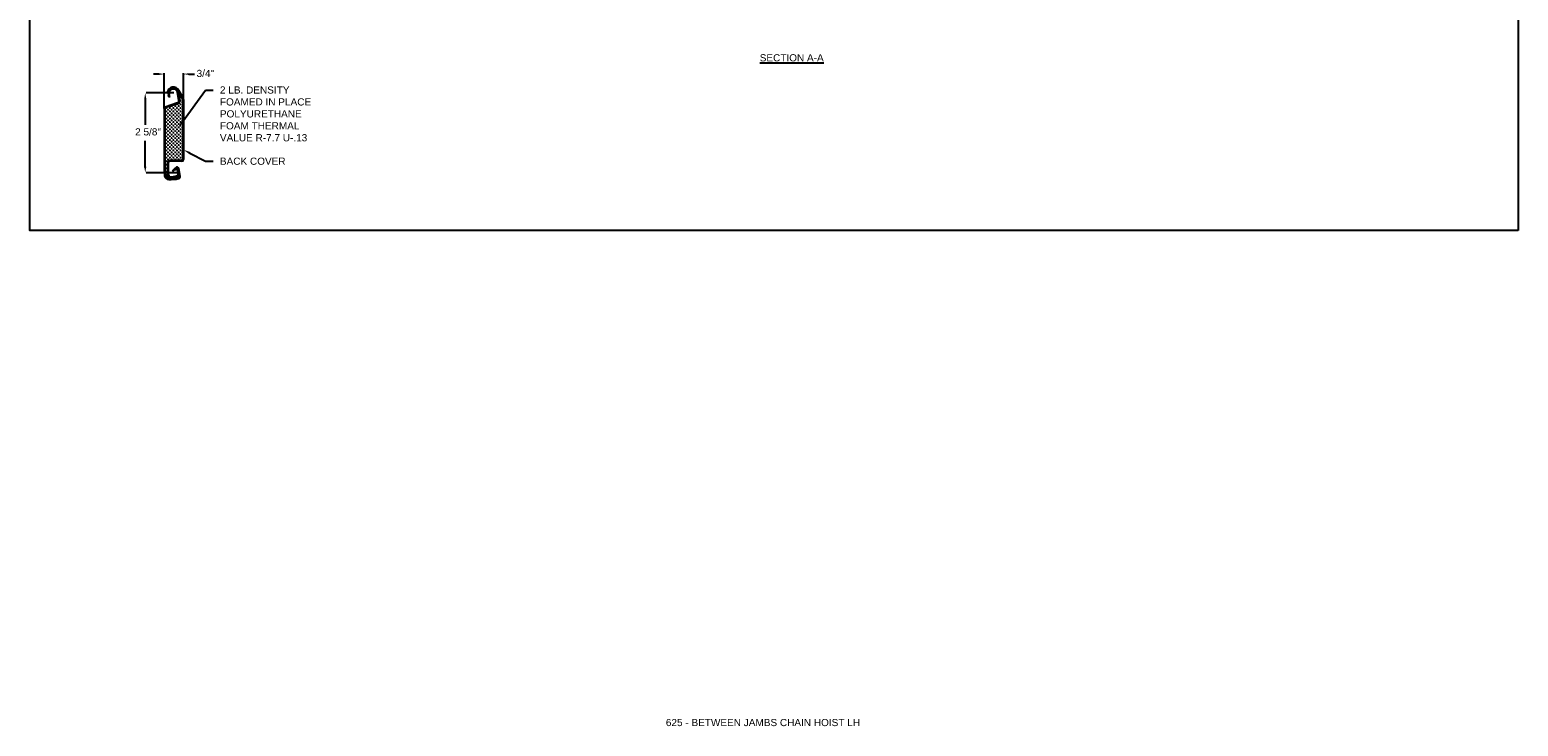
# Model space of a CAD drawing. Header units: inches. Extents: x 169.6 to 213.7, y 195.1 to 247.7.
# Tile 43 of 48: x 169.6 to 189.1, y 228 to 237.1. Entities that reach past the tile are written whole.
import ezdxf
from ezdxf import colors
from ezdxf.entities.mleader import LeaderData, LeaderLine
from ezdxf.math import Vec2, Vec3

# ---------------------------------------------------------------- set-up
doc = ezdxf.new("R2010")
doc.units = ezdxf.units.IN
doc.header["$LTSCALE"] = 0.25
doc.header["$MEASUREMENT"] = 0
doc.layers.add('ANNOTATIONS', color=1, linetype='Continuous')
doc.layers.add('DETAILS', color=4, linetype='Continuous')
doc.styles.add('ARIAL', font='arial.ttf', dxfattribs={"height": 0.09375})

msp = doc.modelspace()

# ---------------------------------------------------------------- linework, layer by layer
at = {"layer": 'ANNOTATIONS'}
for p, q in [((171.27619, 236.49242), (171.20587, 236.49242)), ((171.34651, 236.04902), (171.34651, 236.50508)), ((171.60097, 236.1595), (171.60097, 236.50508)), ((171.67129, 236.49242), (171.74161, 236.49242)), ((171.09951, 236.17552), (171.09951, 235.82906)), ((171.47162, 236.24584), (171.11216, 236.24584)), ((171.09951, 235.27163), (171.09951, 235.61809)), ((171.51801, 235.20131), (171.11216, 235.20131))]:
    msp.add_line(p, q, dxfattribs=at)
for p in [(171.60097, 236.49242), (171.09951, 235.27582)]:
    msp.add_point(p, dxfattribs=at)
for points in [[(171.27619, 236.4807), (171.27619, 236.50414), (171.34651, 236.49242)], [(171.67129, 236.4807), (171.67129, 236.50414), (171.60097, 236.49242)], [(171.11123, 236.17552), (171.08779, 236.17552), (171.09951, 236.24584)], [(171.11123, 235.27163), (171.08779, 235.27163), (171.09951, 235.20131)]]:
    msp.add_solid(points, dxfattribs=at)
at = {"layer": 'defpoints'}
msp.add_lwpolyline([(189.05875, 234.44685), (169.58887, 234.44685), (169.58887, 247.18196), (189.05875, 247.18196)], close=True, dxfattribs=at)
at = {"layer": 'DETAILS'}
for p, q in [((171.39892, 236.24876), (171.38795, 236.25069)), ((171.41187, 236.18931), (171.40172, 236.2208)), ((171.42246, 236.19275), (171.41187, 236.18931)), ((171.42246, 236.19275), (171.41232, 236.22421)), ((171.54039, 236.15135), (171.51993, 236.25235)), ((171.58577, 236.17256), (171.52821, 236.27226)), ((171.55125, 236.1538), (171.53085, 236.25456)), ((171.53608, 236.25863), (171.53608, 236.25044)), ((171.59426, 236.18014), (171.53786, 236.27783)), ((171.55282, 236.22062), (171.54122, 236.22062)), ((171.54702, 236.22643), (171.54702, 236.21482)), ((171.56509, 236.18661), (171.55349, 236.18661)), ((171.55929, 236.19241), (171.55929, 236.18081)), ((171.34651, 236.04462), (171.34651, 235.24834)), ((171.35765, 236.04462), (171.35765, 235.24834)), ((171.5198, 236.11517), (171.35843, 236.06118)), ((171.52333, 236.10461), (171.36196, 236.05061)), ((171.37942, 236.04736), (171.36782, 236.04736)), ((171.37942, 236.00094), (171.36782, 236.00094)), ((171.37362, 236.05316), (171.37362, 236.04156)), ((171.37362, 236.00674), (171.37362, 235.99514)), ((171.40263, 236.02415), (171.39102, 236.02415)), ((171.40263, 235.97773), (171.39102, 235.97773)), ((171.39683, 236.02995), (171.39683, 236.01835)), ((171.39683, 235.98353), (171.39683, 235.97193)), ((171.42584, 236.04736), (171.41423, 236.04736)), ((171.42584, 236.00094), (171.41423, 236.00094)), ((171.42004, 236.05316), (171.42004, 236.04156)), ((171.42004, 236.00674), (171.42004, 235.99514)), ((171.44905, 236.07057), (171.43744, 236.07057)), ((171.44905, 236.02415), (171.43744, 236.02415)), ((171.44905, 235.97773), (171.43744, 235.97773)), ((171.44324, 236.07637), (171.44324, 236.06477)), ((171.44324, 236.02995), (171.44324, 236.01835)), ((171.44324, 235.98353), (171.44324, 235.97193)), ((171.47225, 236.04736), (171.46065, 236.04736)), ((171.47225, 236.00094), (171.46065, 236.00094)), ((171.46645, 236.05316), (171.46645, 236.04156)), ((171.46645, 236.00674), (171.46645, 235.99514)), ((171.49546, 236.07057), (171.48386, 236.07057)), ((171.49546, 236.02415), (171.48386, 236.02415)), ((171.49546, 235.97773), (171.48386, 235.97773)), ((171.48966, 236.07637), (171.48966, 236.06477)), ((171.48966, 236.02995), (171.48966, 236.01835)), ((171.48966, 235.98353), (171.48966, 235.97193)), ((171.51867, 236.09378), (171.50707, 236.09378)), ((171.51867, 236.04736), (171.50707, 236.04736)), ((171.51867, 236.00094), (171.50707, 236.00094)), ((171.51287, 236.09958), (171.51287, 236.08797)), ((171.51287, 236.05316), (171.51287, 236.04156)), ((171.51287, 236.00674), (171.51287, 235.99514)), ((171.54188, 236.07057), (171.53028, 236.07057)), ((171.54188, 236.02415), (171.53028, 236.02415)), ((171.54188, 235.97773), (171.53028, 235.97773)), ((171.53608, 236.11148), (171.53608, 236.11118)), ((171.53608, 236.07637), (171.53608, 236.06477)), ((171.53608, 236.02995), (171.53608, 236.01835)), ((171.53608, 235.98353), (171.53608, 235.97193)), ((171.54188, 236.11698), (171.54186, 236.11698)), ((171.56509, 236.14019), (171.55349, 236.14019)), ((171.56509, 236.09378), (171.55349, 236.09378)), ((171.56509, 236.04736), (171.55349, 236.04736)), ((171.56509, 236.00094), (171.55349, 236.00094)), ((171.55929, 236.146), (171.55929, 236.13439)), ((171.55929, 236.09958), (171.55929, 236.08797)), ((171.55929, 236.05316), (171.55929, 236.04156)), ((171.55929, 236.00674), (171.55929, 235.99514)), ((171.5883, 236.1634), (171.57669, 236.1634)), ((171.5883, 236.11698), (171.57669, 236.11698)), ((171.5883, 236.07057), (171.57669, 236.07057)), ((171.5883, 236.02415), (171.57669, 236.02415)), ((171.5883, 235.97773), (171.57669, 235.97773)), ((171.5825, 236.1692), (171.5825, 236.1576)), ((171.5825, 236.12279), (171.5825, 236.11118)), ((171.5825, 236.07637), (171.5825, 236.06477)), ((171.5825, 236.02995), (171.5825, 236.01835)), ((171.5825, 235.98353), (171.5825, 235.97193)), ((171.5899, 236.15511), (171.5899, 235.37432)), ((171.60097, 236.15511), (171.60097, 235.37432)), ((171.37942, 235.95452), (171.36782, 235.95452)), ((171.37942, 235.90811), (171.36782, 235.90811)), ((171.37942, 235.86169), (171.36782, 235.86169)), ((171.37942, 235.81527), (171.36782, 235.81527)), ((171.37362, 235.96033), (171.37362, 235.94872)), ((171.37362, 235.91391), (171.37362, 235.9023)), ((171.37362, 235.86749), (171.37362, 235.85589)), ((171.37362, 235.82107), (171.37362, 235.80947)), ((171.40263, 235.93131), (171.39102, 235.93131)), ((171.40263, 235.8849), (171.39102, 235.8849)), ((171.40263, 235.83848), (171.39102, 235.83848)), ((171.40263, 235.79206), (171.39102, 235.79206)), ((171.39683, 235.93712), (171.39683, 235.92551)), ((171.39683, 235.8907), (171.39683, 235.8791)), ((171.39683, 235.84428), (171.39683, 235.83268)), ((171.39683, 235.79786), (171.39683, 235.78626)), ((171.42584, 235.95452), (171.41423, 235.95452)), ((171.42584, 235.90811), (171.41423, 235.90811)), ((171.42584, 235.86169), (171.41423, 235.86169)), ((171.42584, 235.81527), (171.41423, 235.81527)), ((171.42004, 235.96033), (171.42004, 235.94872)), ((171.42004, 235.91391), (171.42004, 235.9023)), ((171.42004, 235.86749), (171.42004, 235.85589)), ((171.42004, 235.82107), (171.42004, 235.80947)), ((171.44905, 235.93131), (171.43744, 235.93131)), ((171.44905, 235.8849), (171.43744, 235.8849)), ((171.44905, 235.83848), (171.43744, 235.83848)), ((171.44905, 235.79206), (171.43744, 235.79206)), ((171.44324, 235.93712), (171.44324, 235.92551)), ((171.44324, 235.8907), (171.44324, 235.8791)), ((171.44324, 235.84428), (171.44324, 235.83268)), ((171.44324, 235.79786), (171.44324, 235.78626)), ((171.47225, 235.95452), (171.46065, 235.95452)), ((171.47225, 235.90811), (171.46065, 235.90811)), ((171.47225, 235.86169), (171.46065, 235.86169)), ((171.47225, 235.81527), (171.46065, 235.81527)), ((171.46645, 235.96033), (171.46645, 235.94872)), ((171.46645, 235.91391), (171.46645, 235.9023)), ((171.46645, 235.86749), (171.46645, 235.85589)), ((171.46645, 235.82107), (171.46645, 235.80947)), ((171.49546, 235.93131), (171.48386, 235.93131)), ((171.49546, 235.8849), (171.48386, 235.8849)), ((171.49546, 235.83848), (171.48386, 235.83848)), ((171.49546, 235.79206), (171.48386, 235.79206)), ((171.48966, 235.93712), (171.48966, 235.92551)), ((171.48966, 235.8907), (171.48966, 235.8791)), ((171.48966, 235.84428), (171.48966, 235.83268)), ((171.48966, 235.79786), (171.48966, 235.78626)), ((171.51867, 235.95452), (171.50707, 235.95452)), ((171.51867, 235.90811), (171.50707, 235.90811)), ((171.51867, 235.86169), (171.50707, 235.86169)), ((171.51867, 235.81527), (171.50707, 235.81527)), ((171.51287, 235.96033), (171.51287, 235.94872)), ((171.51287, 235.91391), (171.51287, 235.9023)), ((171.51287, 235.86749), (171.51287, 235.85589)), ((171.51287, 235.82107), (171.51287, 235.80947)), ((171.54188, 235.93131), (171.53028, 235.93131)), ((171.54188, 235.8849), (171.53028, 235.8849)), ((171.54188, 235.83848), (171.53028, 235.83848)), ((171.54188, 235.79206), (171.53028, 235.79206)), ((171.53608, 235.93712), (171.53608, 235.92551)), ((171.53608, 235.8907), (171.53608, 235.8791)), ((171.53608, 235.84428), (171.53608, 235.83268)), ((171.53608, 235.79786), (171.53608, 235.78626)), ((171.56509, 235.95452), (171.55349, 235.95452)), ((171.56509, 235.90811), (171.55349, 235.90811)), ((171.56509, 235.86169), (171.55349, 235.86169)), ((171.56509, 235.81527), (171.55349, 235.81527)), ((171.55929, 235.96033), (171.55929, 235.94872)), ((171.55929, 235.91391), (171.55929, 235.9023)), ((171.55929, 235.86749), (171.55929, 235.85589)), ((171.55929, 235.82107), (171.55929, 235.80947)), ((171.5883, 235.93131), (171.57669, 235.93131)), ((171.5883, 235.8849), (171.57669, 235.8849)), ((171.5883, 235.83848), (171.57669, 235.83848)), ((171.5883, 235.79206), (171.57669, 235.79206)), ((171.5825, 235.93712), (171.5825, 235.92551)), ((171.5825, 235.8907), (171.5825, 235.8791)), ((171.5825, 235.84428), (171.5825, 235.83268)), ((171.5825, 235.79786), (171.5825, 235.78626)), ((171.37942, 235.76885), (171.36782, 235.76885)), ((171.37942, 235.72244), (171.36782, 235.72244)), ((171.37942, 235.67602), (171.36782, 235.67602)), ((171.37942, 235.6296), (171.36782, 235.6296)), ((171.37362, 235.77466), (171.37362, 235.76305)), ((171.37362, 235.72824), (171.37362, 235.71663)), ((171.37362, 235.68182), (171.37362, 235.67022)), ((171.37362, 235.6354), (171.37362, 235.6238)), ((171.37362, 235.58899), (171.37362, 235.57738)), ((171.40263, 235.74564), (171.39102, 235.74564)), ((171.40263, 235.69923), (171.39102, 235.69923)), ((171.40263, 235.65281), (171.39102, 235.65281)), ((171.40263, 235.60639), (171.39102, 235.60639)), ((171.39683, 235.75145), (171.39683, 235.73984)), ((171.39683, 235.70503), (171.39683, 235.69343)), ((171.39683, 235.65861), (171.39683, 235.64701)), ((171.39683, 235.61219), (171.39683, 235.60059)), ((171.42584, 235.76885), (171.41423, 235.76885)), ((171.42584, 235.72244), (171.41423, 235.72244)), ((171.42584, 235.67602), (171.41423, 235.67602)), ((171.42584, 235.6296), (171.41423, 235.6296)), ((171.42004, 235.77466), (171.42004, 235.76305)), ((171.42004, 235.72824), (171.42004, 235.71663)), ((171.42004, 235.68182), (171.42004, 235.67022)), ((171.42004, 235.6354), (171.42004, 235.6238)), ((171.42004, 235.58899), (171.42004, 235.57738)), ((171.44905, 235.74564), (171.43744, 235.74564)), ((171.44905, 235.69923), (171.43744, 235.69923)), ((171.44905, 235.65281), (171.43744, 235.65281)), ((171.44905, 235.60639), (171.43744, 235.60639)), ((171.44324, 235.75145), (171.44324, 235.73984)), ((171.44324, 235.70503), (171.44324, 235.69343)), ((171.44324, 235.65861), (171.44324, 235.64701)), ((171.44324, 235.61219), (171.44324, 235.60059)), ((171.47225, 235.76885), (171.46065, 235.76885)), ((171.47225, 235.72244), (171.46065, 235.72244)), ((171.47225, 235.67602), (171.46065, 235.67602)), ((171.47225, 235.6296), (171.46065, 235.6296)), ((171.46645, 235.77466), (171.46645, 235.76305)), ((171.46645, 235.72824), (171.46645, 235.71663)), ((171.46645, 235.68182), (171.46645, 235.67022)), ((171.46645, 235.6354), (171.46645, 235.6238)), ((171.46645, 235.58899), (171.46645, 235.57738)), ((171.49546, 235.74564), (171.48386, 235.74564)), ((171.49546, 235.69923), (171.48386, 235.69923)), ((171.49546, 235.65281), (171.48386, 235.65281)), ((171.49546, 235.60639), (171.48386, 235.60639)), ((171.48966, 235.75145), (171.48966, 235.73984)), ((171.48966, 235.70503), (171.48966, 235.69343)), ((171.48966, 235.65861), (171.48966, 235.64701)), ((171.48966, 235.61219), (171.48966, 235.60059)), ((171.51867, 235.76885), (171.50707, 235.76885)), ((171.51867, 235.72244), (171.50707, 235.72244)), ((171.51867, 235.67602), (171.50707, 235.67602)), ((171.51867, 235.6296), (171.50707, 235.6296)), ((171.51287, 235.77466), (171.51287, 235.76305)), ((171.51287, 235.72824), (171.51287, 235.71663)), ((171.51287, 235.68182), (171.51287, 235.67022)), ((171.51287, 235.6354), (171.51287, 235.6238)), ((171.51287, 235.58899), (171.51287, 235.57738)), ((171.54188, 235.74564), (171.53028, 235.74564)), ((171.54188, 235.69923), (171.53028, 235.69923)), ((171.54188, 235.65281), (171.53028, 235.65281)), ((171.54188, 235.60639), (171.53028, 235.60639)), ((171.53608, 235.75145), (171.53608, 235.73984)), ((171.53608, 235.70503), (171.53608, 235.69343)), ((171.53608, 235.65861), (171.53608, 235.64701)), ((171.53608, 235.61219), (171.53608, 235.60059)), ((171.56509, 235.76885), (171.55349, 235.76885)), ((171.56509, 235.72244), (171.55349, 235.72244)), ((171.56509, 235.67602), (171.55349, 235.67602)), ((171.56509, 235.6296), (171.55349, 235.6296)), ((171.55929, 235.77466), (171.55929, 235.76305)), ((171.55929, 235.72824), (171.55929, 235.71663)), ((171.55929, 235.68182), (171.55929, 235.67022)), ((171.55929, 235.6354), (171.55929, 235.6238)), ((171.55929, 235.58899), (171.55929, 235.57738)), ((171.5883, 235.74564), (171.57669, 235.74564)), ((171.5883, 235.69923), (171.57669, 235.69923)), ((171.5883, 235.65281), (171.57669, 235.65281)), ((171.5883, 235.60639), (171.57669, 235.60639)), ((171.5825, 235.75145), (171.5825, 235.73984)), ((171.5825, 235.70503), (171.5825, 235.69343)), ((171.5825, 235.65861), (171.5825, 235.64701)), ((171.5825, 235.61219), (171.5825, 235.60059)), ((171.37942, 235.58318), (171.36782, 235.58318)), ((171.37942, 235.53677), (171.36782, 235.53677)), ((171.37942, 235.49035), (171.36782, 235.49035)), ((171.37942, 235.44393), (171.36782, 235.44393)), ((171.37942, 235.39751), (171.36782, 235.39751)), ((171.37362, 235.54257), (171.37362, 235.53096)), ((171.37362, 235.49615), (171.37362, 235.48455)), ((171.37362, 235.44973), (171.37362, 235.43813)), ((171.37362, 235.40332), (171.37362, 235.39171)), ((171.40263, 235.55997), (171.39102, 235.55997)), ((171.40263, 235.51356), (171.39102, 235.51356)), ((171.40263, 235.46714), (171.39102, 235.46714)), ((171.40263, 235.42072), (171.39102, 235.42072)), ((171.39683, 235.56578), (171.39683, 235.55417)), ((171.39683, 235.51936), (171.39683, 235.50776)), ((171.39683, 235.47294), (171.39683, 235.46134)), ((171.39683, 235.42652), (171.39683, 235.41492)), ((171.42584, 235.58318), (171.41423, 235.58318)), ((171.42584, 235.53677), (171.41423, 235.53677)), ((171.42584, 235.49035), (171.41423, 235.49035)), ((171.42584, 235.44393), (171.41423, 235.44393)), ((171.42584, 235.39751), (171.41423, 235.39751)), ((171.42004, 235.54257), (171.42004, 235.53096)), ((171.42004, 235.49615), (171.42004, 235.48455)), ((171.42004, 235.44973), (171.42004, 235.43813)), ((171.42004, 235.40332), (171.42004, 235.39171)), ((171.44905, 235.55997), (171.43744, 235.55997)), ((171.44905, 235.51356), (171.43744, 235.51356)), ((171.44905, 235.46714), (171.43744, 235.46714)), ((171.44905, 235.42072), (171.43744, 235.42072)), ((171.44324, 235.56578), (171.44324, 235.55417)), ((171.44324, 235.51936), (171.44324, 235.50776)), ((171.44324, 235.47294), (171.44324, 235.46134)), ((171.44324, 235.42652), (171.44324, 235.41492)), ((171.47225, 235.58318), (171.46065, 235.58318)), ((171.47225, 235.53677), (171.46065, 235.53677)), ((171.47225, 235.49035), (171.46065, 235.49035)), ((171.47225, 235.44393), (171.46065, 235.44393)), ((171.47225, 235.39751), (171.46065, 235.39751)), ((171.46645, 235.54257), (171.46645, 235.53096)), ((171.46645, 235.49615), (171.46645, 235.48455)), ((171.46645, 235.44973), (171.46645, 235.43813)), ((171.46645, 235.40332), (171.46645, 235.39171)), ((171.49546, 235.55997), (171.48386, 235.55997)), ((171.49546, 235.51356), (171.48386, 235.51356)), ((171.49546, 235.46714), (171.48386, 235.46714)), ((171.49546, 235.42072), (171.48386, 235.42072)), ((171.48966, 235.56578), (171.48966, 235.55417)), ((171.48966, 235.51936), (171.48966, 235.50776)), ((171.48966, 235.47294), (171.48966, 235.46134)), ((171.48966, 235.42652), (171.48966, 235.41492)), ((171.51867, 235.58318), (171.50707, 235.58318)), ((171.51867, 235.53677), (171.50707, 235.53677)), ((171.51867, 235.49035), (171.50707, 235.49035)), ((171.51867, 235.44393), (171.50707, 235.44393)), ((171.51867, 235.39751), (171.50707, 235.39751)), ((171.51287, 235.54257), (171.51287, 235.53096)), ((171.51287, 235.49615), (171.51287, 235.48455)), ((171.51287, 235.44973), (171.51287, 235.43813)), ((171.51287, 235.40332), (171.51287, 235.39171)), ((171.54188, 235.55997), (171.53028, 235.55997)), ((171.54188, 235.51356), (171.53028, 235.51356)), ((171.54188, 235.46714), (171.53028, 235.46714)), ((171.54188, 235.42072), (171.53028, 235.42072)), ((171.53608, 235.56578), (171.53608, 235.55417)), ((171.53608, 235.51936), (171.53608, 235.50776)), ((171.53608, 235.47294), (171.53608, 235.46134)), ((171.53608, 235.42652), (171.53608, 235.41492)), ((171.56509, 235.58318), (171.55349, 235.58318)), ((171.56509, 235.53677), (171.55349, 235.53677)), ((171.56509, 235.49035), (171.55349, 235.49035)), ((171.56509, 235.44393), (171.55349, 235.44393)), ((171.56509, 235.39751), (171.55349, 235.39751)), ((171.55929, 235.54257), (171.55929, 235.53096)), ((171.55929, 235.49615), (171.55929, 235.48455)), ((171.55929, 235.44973), (171.55929, 235.43813)), ((171.55929, 235.40332), (171.55929, 235.39171)), ((171.5883, 235.55997), (171.57669, 235.55997)), ((171.5883, 235.51356), (171.57669, 235.51356)), ((171.5883, 235.46714), (171.57669, 235.46714)), ((171.5883, 235.42072), (171.57669, 235.42072)), ((171.5825, 235.56578), (171.5825, 235.55417)), ((171.5825, 235.51936), (171.5825, 235.50776)), ((171.5825, 235.47294), (171.5825, 235.46134)), ((171.5825, 235.42652), (171.5825, 235.41492)), ((171.34651, 235.24834), (171.35239, 235.16428)), ((171.35765, 235.24834), (171.36332, 235.16512)), ((171.37942, 235.3511), (171.36782, 235.3511)), ((171.37942, 235.30468), (171.36782, 235.30468)), ((171.37942, 235.25826), (171.36782, 235.25826)), ((171.37942, 235.21184), (171.36782, 235.21184)), ((171.37362, 235.3569), (171.37362, 235.34529)), ((171.37362, 235.31048), (171.37362, 235.29888)), ((171.37362, 235.26406), (171.37362, 235.25246)), ((171.37362, 235.21765), (171.37362, 235.20604)), ((171.40263, 235.3743), (171.39102, 235.3743)), ((171.39329, 235.32789), (171.39102, 235.32789)), ((171.39329, 235.28147), (171.39102, 235.28147)), ((171.39329, 235.23505), (171.39102, 235.23505)), ((171.39329, 235.17194), (171.39329, 235.3386)), ((171.39683, 235.38011), (171.39683, 235.3685)), ((171.40435, 235.17194), (171.40435, 235.3386)), ((171.57768, 235.36199), (171.41668, 235.36199)), ((171.57758, 235.35093), (171.41668, 235.35093)), ((171.44905, 235.3743), (171.43744, 235.3743)), ((171.44324, 235.38011), (171.44324, 235.3685)), ((171.45606, 235.22791), (171.49376, 235.26733)), ((171.45606, 235.22791), (171.46407, 235.22017)), ((171.46407, 235.22017), (171.50181, 235.25963)), ((171.49546, 235.3743), (171.48386, 235.3743)), ((171.49339, 235.23484), (171.48517, 235.24224)), ((171.48966, 235.38011), (171.48966, 235.3685)), ((171.49339, 235.23484), (171.50649, 235.24924)), ((171.51841, 235.24727), (171.52812, 235.18685)), ((171.54366, 235.14943), (171.5298, 235.25055)), ((171.54188, 235.3743), (171.53028, 235.3743)), ((171.53608, 235.38011), (171.53608, 235.3685)), ((171.55469, 235.15094), (171.54084, 235.25207)), ((171.5883, 235.3743), (171.57669, 235.3743)), ((171.5825, 235.38011), (171.5825, 235.3685)), ((171.37942, 235.16543), (171.36782, 235.16543)), ((171.37362, 235.17123), (171.37362, 235.15962)), ((171.39329, 235.18863), (171.39102, 235.18863)), ((171.40263, 235.14222), (171.39102, 235.14222)), ((171.39683, 235.14802), (171.39683, 235.13642)), ((171.4326, 235.13132), (171.421, 235.13132)), ((171.4268, 235.13712), (171.4268, 235.12552)), ((171.48002, 235.13404), (171.46841, 235.13404)), ((171.47422, 235.1393), (171.47422, 235.1277)), ((171.51038, 235.1444), (171.49878, 235.1444)), ((171.50458, 235.14725), (171.50458, 235.13859)), ((171.54188, 235.14222), (171.53028, 235.14222)), ((171.53608, 235.14802), (171.53608, 235.13642))]:
    msp.add_line(p, q, dxfattribs=at)
for centre, radius, start, end in [((171.46722, 236.2404), 0.07994, 27.923895, 172.600748), ((171.46534, 236.2413), 0.06684, 11.446797, 197.861693), ((171.46534, 236.2413), 0.0557, 11.448149, 197.861636), ((171.47174, 236.24204), 0.06405, 28.159066, 73.464339), ((171.55091, 236.15511), 0.03899, 0, 33.409416), ((171.55091, 236.15511), 0.05006, 0, 30), ((171.36396, 236.04462), 0.01745, 108.5, 180), ((171.36396, 236.04462), 0.00631, 108.5, 180), ((171.5099, 236.14475), 0.03119, 288.5, 12.213386), ((171.5099, 236.14475), 0.04233, 288.5, 12.346924), ((171.41668, 235.3386), 0.02339, 90, 180), ((171.41668, 235.3386), 0.01233, 90, 180), ((171.51361, 235.24834), 0.02748, 7.800797, 136.276056), ((171.51361, 235.24834), 0.01634, 7.800797, 136.27592), ((171.51212, 235.24621), 0.00639, 8.647463, 151.69591), ((171.57757, 235.37432), 0.01233, 270, 0), ((171.57758, 235.37432), 0.02339, 270, 0), ((171.40741, 235.16813), 0.05516, 183.998051, 268.538483), ((171.40741, 235.16813), 0.04419, 183.899589, 263.295862), ((171.42819, 235.17194), 0.03491, 180, 270), ((171.42078, 235.69209), 0.56815, 268.131289, 281.452665), ((171.42819, 235.17194), 0.02384, 180, 274.875706), ((171.42078, 235.69209), 0.57929, 268.538483, 281.452665), ((171.41222, 235.54699), 0.39921, 272.292314, 284.256135), ((171.41222, 235.54705), 0.41033, 272.230173, 284.658191), ((171.50469, 235.18308), 0.02374, 284.256135, 9.13037), ((171.50469, 235.18308), 0.03491, 289.01232, 355.006351), ((171.53107, 235.1477), 0.01271, 281.452665, 7.807511), ((171.53107, 235.1477), 0.02385, 281.452665, 7.812043)]:
    msp.add_arc(centre, radius, start, end, dxfattribs=at)
for p in [(171.46722, 236.32034), (171.34651, 236.04462), (171.60097, 236.15511), (171.51361, 235.27582)]:
    msp.add_point(p, dxfattribs=at)

# ---------------------------------------------------------------- texts
at = {"layer": 'ANNOTATIONS', "style": 'ARIAL'}
for s, p in [('3/4"', (171.771, 236.45391)), ('2 5/8"', (170.96712, 235.68955))]:
    msp.add_text(s, height=0.09375, dxfattribs=at).set_placement(p)
at = {"layer": 'ANNOTATIONS', "insert": (179.55534, 236.75214), "char_height": 0.09375, "width": 1.3823677, "attachment_point": 2, "style": 'ARIAL'}
msp.add_mtext('{\\LSECTION A-A}', dxfattribs=at)
at = {"layer": 'ANNOTATIONS', "insert": (177.90932, 228.05267), "char_height": 0.09375, "width": 4.6220629, "attachment_point": 1, "line_spacing_factor": 0.86134, "style": 'ARIAL'}
msp.add_mtext('625 - BETWEEN JAMBS CHAIN HOIST LH', dxfattribs=at)

# ---------------------------------------------------------------- leaders
at = {"layer": 'ANNOTATIONS'}
ml = msp.add_multileader_mtext('Standard', dxfattribs=at)
ml.set_content('2 LB. DENSITY FOAMED IN PLACE POLYURETHANE FOAM THERMAL VALUE R-7.7 U-.13', color=256, style='ARIAL')
ml.set_leader_properties()
ml.build(insert=Vec2(0, 0))
ml.multileader.update_dxf_attribs({"dogleg_length": 0.36, "arrow_head_size": 0.09375})
ctx = ml.context
ctx.base_point, ctx.char_height, ctx.arrow_head_size, ctx.landing_gap_size, ctx.plane_origin = Vec3(171.98609, 236.28349), 0.09375, 0.09375, 0.09, Vec3(171.29744, 235.24067)
notes = []
notes.append((ctx, [(0, (1, 1, 0), (171.88813, 236.28349), (1, 0), 0.09796, [(0, [(171.53028, 235.79206)], 0, [])])]))
ctx.mtext.insert, ctx.mtext.width, ctx.mtext.flow_direction = Vec3(172.07609, 236.3312), 1.4525567, 5
ml = msp.add_multileader_mtext('Standard', dxfattribs=at)
ml.set_content('BACK COVER', color=256, style='ARIAL')
ml.set_leader_properties()
ml.build(insert=Vec2(0, 0))
ml.multileader.update_dxf_attribs({"dogleg_length": 0.36, "arrow_head_size": 0.09375})
ctx = ml.context
ctx.base_point, ctx.char_height, ctx.arrow_head_size, ctx.landing_gap_size, ctx.plane_origin = Vec3(171.98609, 235.35142), 0.09375, 0.09375, 0.09, Vec3(171.29744, 234.70162)
notes.append((ctx, [(0, (1, 1, 0), (171.88813, 235.35142), (1, 0), 0.09796, [(0, [(171.60036, 235.50091)], 0, [])])]))
ctx.mtext.insert, ctx.mtext.flow_direction = Vec3(172.07609, 235.39909), 5
for ctx, leaders in notes:
    for number, flags, end, landing, length, lines in leaders:
        leader = LeaderData()
        leader.index, (leader.has_last_leader_line, leader.has_dogleg_vector, leader.attachment_direction) = number, flags
        leader.last_leader_point, leader.dogleg_vector, leader.dogleg_length = Vec3(end), Vec3(landing), length
        for number, points, colour, breaks in lines:
            line = LeaderLine()
            line.index, line.vertices, line.color, line.breaks = number, Vec3.list(points), colors.encode_raw_color(colour), breaks
            leader.lines.append(line)
        ctx.leaders.append(leader)

doc.saveas('drawing.dxf')
